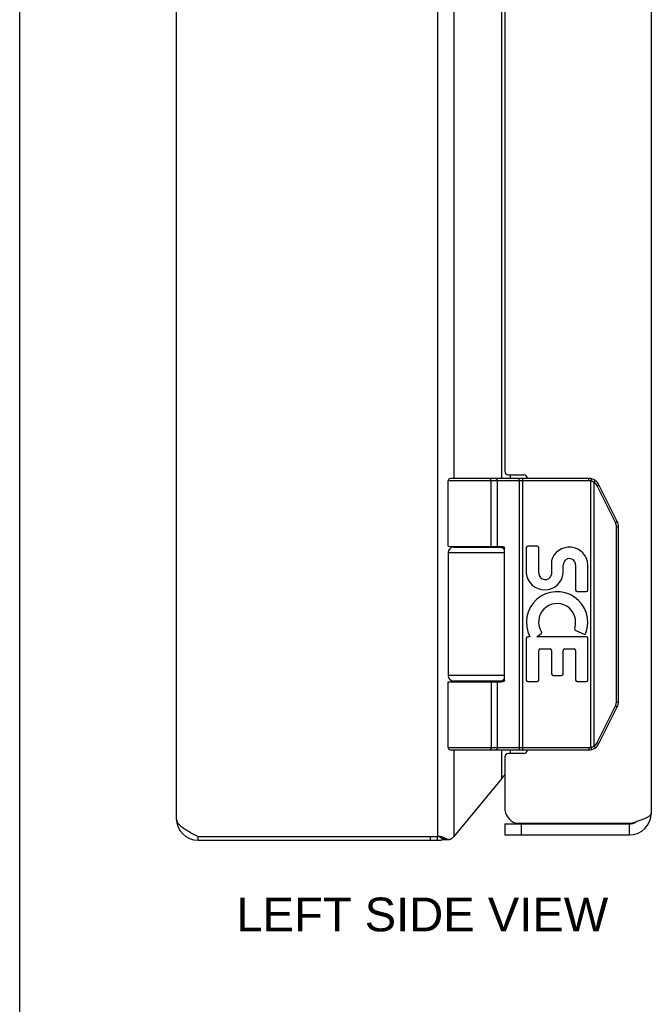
# Model space of a CAD drawing. Header units: inches. Extents: x 0 to 42.3, y 0 to 27.4.
# Tile 2 of 10: x 0 to 3.5, y 6.7 to 12.2. Entities that reach past the tile are written whole.
import ezdxf

# ---------------------------------------------------------------- set-up
doc = ezdxf.new("R2010")
doc.units = ezdxf.units.IN
doc.header["$LTSCALE"] = 2.325389
doc.header["$MEASUREMENT"] = 0
doc.layers.get('0').update_dxf_attribs({"linetype": 'CONTINUOUS'})
doc.layers.add('02___PRT_ALL_AXES', color=7, linetype='CONTINUOUS')
doc.layers.add('DIMENSIONS', color=7, linetype='CONTINUOUS')
doc.styles.get("Standard").update_dxf_attribs({"font": 'arial.ttf'})

msp = doc.modelspace()

# ---------------------------------------------------------------- linework, layer by layer
at = {"color": 7, "linetype": 'Continuous'}
for p, q in [((0, 0), (0, 27.3575)), ((3.1456, 9.6203), (2.3682, 9.6203)), ((3.1456, 9.6333), (2.3812, 9.6333)), ((2.5987, 9.6332), (2.5986, 9.6333)), ((2.5988, 9.6332), (2.5987, 9.6332)), ((2.5989, 9.6332), (2.5988, 9.6332)), ((2.6051, 9.2583), (2.6051, 9.6205)), ((2.6052, 9.2583), (2.6052, 9.6205)), ((2.6411, 9.2583), (2.6411, 9.6203)), ((2.7613, 9.6285), (2.7613, 9.6288)), ((2.7614, 9.6281), (2.7613, 9.6285)), ((2.7614, 9.6278), (2.7614, 9.6281)), ((2.7615, 9.6274), (2.7614, 9.6278)), ((2.7615, 9.6271), (2.7615, 9.6274)), ((2.7615, 9.6267), (2.7615, 9.6271)), ((2.7616, 9.6263), (2.7615, 9.6267)), ((2.7616, 9.6259), (2.7616, 9.6263)), ((2.7616, 9.6255), (2.7616, 9.6259)), ((2.7617, 9.6251), (2.7616, 9.6255)), ((2.7617, 9.6247), (2.7617, 9.6251)), ((2.7617, 9.6243), (2.7617, 9.6247)), ((2.7617, 9.6239), (2.7617, 9.6243)), ((2.7617, 9.6235), (2.7617, 9.6239)), ((2.7618, 9.6231), (2.7617, 9.6235)), ((2.7618, 9.6226), (2.7618, 9.6231)), ((2.7618, 9.6222), (2.7618, 9.6226)), ((2.7618, 9.6211), (2.7618, 9.6216)), ((2.7618, 9.6207), (2.7618, 9.6211)), ((2.7618, 8.1463), (2.7618, 9.6207)), ((2.781, 8.1333), (2.781, 9.6333)), ((3.1456, 9.6203), (3.1456, 9.6333)), ((3.1575, 9.6188), (3.1607, 9.6314)), ((3.1575, 8.1477), (3.1575, 9.6188)), ((3.1749, 9.6119), (3.1751, 9.6123)), ((3.1749, 8.1546), (3.1749, 9.6119)), ((3.1751, 9.6123), (3.1754, 9.6128)), ((3.1754, 9.6128), (3.1758, 9.6134)), ((3.1758, 9.6134), (3.1761, 9.6139)), ((3.1761, 9.6139), (3.1764, 9.6144)), ((3.1764, 9.6144), (3.1768, 9.615)), ((3.1768, 9.615), (3.177, 9.6153)), ((3.177, 9.6153), (3.1772, 9.6157)), ((3.1772, 9.6157), (3.1774, 9.616)), ((3.1774, 9.616), (3.1776, 9.6163)), ((3.1776, 9.6163), (3.1778, 9.6166)), ((3.1778, 9.6166), (3.1779, 9.617)), ((3.1779, 9.617), (3.1781, 9.6173)), ((3.1781, 9.6173), (3.1783, 9.6176)), ((3.1783, 9.6176), (3.1785, 9.6179)), ((3.1785, 9.6179), (3.1786, 9.6182)), ((3.1786, 9.6182), (3.1788, 9.6185)), ((3.1788, 9.6185), (3.1789, 9.6188)), ((3.1789, 9.6188), (3.1791, 9.6191)), ((3.1791, 9.6191), (3.1792, 9.6193)), ((3.1792, 9.6193), (3.1793, 9.6196)), ((3.1917, 9.5929), (3.1923, 9.5932)), ((3.2928, 9.3906), (3.1917, 9.5929)), ((3.1923, 9.5932), (3.193, 9.5936)), ((3.193, 9.5936), (3.1938, 9.594)), ((3.1938, 9.594), (3.1945, 9.5943)), ((3.1945, 9.5943), (3.1952, 9.5947)), ((3.1952, 9.5947), (3.1959, 9.5951)), ((3.1959, 9.5951), (3.1966, 9.5955)), ((3.1966, 9.5955), (3.197, 9.5957)), ((3.197, 9.5957), (3.1975, 9.596)), ((3.1975, 9.596), (3.1979, 9.5962)), ((3.1979, 9.5962), (3.1983, 9.5965)), ((3.1983, 9.5965), (3.1987, 9.5967)), ((3.1987, 9.5967), (3.199, 9.5968)), ((3.199, 9.5968), (3.1992, 9.597)), ((3.1992, 9.597), (3.1994, 9.5971)), ((3.1994, 9.5971), (3.1997, 9.5973)), ((3.1997, 9.5973), (3.1999, 9.5974)), ((3.1999, 9.5974), (3.2001, 9.5975)), ((3.2001, 9.5975), (3.2002, 9.5976)), ((3.3026, 9.3964), (3.2015, 9.5987)), ((3.2928, 9.3906), (3.2934, 9.3909)), ((3.2934, 9.3909), (3.2942, 9.3913)), ((3.2942, 9.3913), (3.2949, 9.3917)), ((3.2949, 9.3917), (3.2956, 9.3921)), ((3.2956, 9.3921), (3.2963, 9.3925)), ((3.2963, 9.3925), (3.297, 9.3928)), ((3.297, 9.3928), (3.2977, 9.3932)), ((3.2977, 9.3932), (3.2982, 9.3935)), ((3.298, 9.3685), (3.3092, 9.3685)), ((3.298, 8.398), (3.298, 9.3685)), ((3.2982, 9.3935), (3.2986, 9.3937)), ((3.2986, 9.3937), (3.299, 9.394)), ((3.299, 9.394), (3.2995, 9.3942)), ((3.2995, 9.3942), (3.2999, 9.3944)), ((3.2999, 9.3944), (3.3001, 9.3946)), ((3.3001, 9.3946), (3.3003, 9.3947)), ((3.3003, 9.3947), (3.3006, 9.3949)), ((3.3006, 9.3949), (3.3008, 9.395)), ((3.3008, 9.395), (3.301, 9.3951)), ((3.301, 9.3951), (3.3012, 9.3953)), ((3.3012, 9.3953), (3.3014, 9.3954)), ((3.3092, 8.398), (3.3092, 9.3685)), ((2.3682, 9.2233), (2.6792, 9.2233)), ((2.3982, 9.2533), (2.677, 9.2533)), ((2.6792, 8.5183), (2.6792, 9.2483)), ((2.6792, 8.5433), (2.3682, 8.5433)), ((2.3682, 8.5083), (2.6593, 8.5083)), ((2.677, 8.5133), (2.3982, 8.5133)), ((2.6411, 8.1463), (2.6411, 8.5083)), ((3.298, 8.398), (3.3092, 8.398)), ((3.1917, 8.1736), (3.2928, 8.3759)), ((3.2015, 8.1678), (3.3026, 8.3701)), ((3.2928, 8.3759), (3.2938, 8.3754)), ((3.2938, 8.3754), (3.2945, 8.375)), ((3.2945, 8.375), (3.2953, 8.3746)), ((3.2953, 8.3746), (3.296, 8.3742)), ((3.296, 8.3742), (3.2967, 8.3738)), ((3.2967, 8.3738), (3.2974, 8.3735)), ((3.2974, 8.3735), (3.2978, 8.3732)), ((3.2978, 8.3732), (3.2983, 8.3729)), ((3.2983, 8.3729), (3.2988, 8.3727)), ((3.2988, 8.3727), (3.2992, 8.3725)), ((3.2992, 8.3725), (3.2996, 8.3722)), ((3.2996, 8.3722), (3.2999, 8.3721)), ((3.2999, 8.3721), (3.3001, 8.3719)), ((3.3001, 8.3719), (3.3003, 8.3718)), ((3.3003, 8.3718), (3.3006, 8.3716)), ((3.3006, 8.3716), (3.3008, 8.3715)), ((3.3008, 8.3715), (3.301, 8.3714)), ((3.301, 8.3714), (3.3012, 8.3712)), ((3.1917, 8.1736), (3.1927, 8.1731)), ((3.1927, 8.1731), (3.1934, 8.1727)), ((3.1934, 8.1727), (3.1941, 8.1723)), ((3.1941, 8.1723), (3.1949, 8.172)), ((3.1949, 8.172), (3.1956, 8.1716)), ((3.1956, 8.1716), (3.1962, 8.1712)), ((3.1962, 8.1712), (3.1967, 8.171)), ((3.1967, 8.171), (3.1972, 8.1707)), ((3.1972, 8.1707), (3.1976, 8.1704)), ((3.1976, 8.1704), (3.1981, 8.1702)), ((3.1981, 8.1702), (3.1985, 8.17)), ((3.1985, 8.17), (3.1987, 8.1698)), ((3.1987, 8.1698), (3.199, 8.1697)), ((3.199, 8.1697), (3.1992, 8.1695)), ((3.1992, 8.1695), (3.1994, 8.1694)), ((3.1994, 8.1694), (3.1997, 8.1692)), ((3.1997, 8.1692), (3.1999, 8.1691)), ((3.1999, 8.1691), (3.2001, 8.169)), ((2.3682, 8.1463), (3.1456, 8.1463)), ((2.3812, 8.1333), (3.1456, 8.1333)), ((2.5987, 8.1333), (2.5986, 8.1333)), ((2.5988, 8.1333), (2.5987, 8.1333)), ((2.5989, 8.1333), (2.5988, 8.1333)), ((2.599, 8.1333), (2.5989, 8.1333)), ((2.7614, 8.1384), (2.7613, 8.138)), ((2.7615, 8.1391), (2.7614, 8.1387)), ((2.7614, 8.1387), (2.7614, 8.1384)), ((2.7616, 8.1402), (2.7615, 8.1398)), ((2.7615, 8.1398), (2.7615, 8.1394)), ((2.7615, 8.1394), (2.7615, 8.1391)), ((2.7617, 8.1414), (2.7616, 8.141)), ((2.7616, 8.141), (2.7616, 8.1406)), ((2.7616, 8.1406), (2.7616, 8.1402)), ((2.7618, 8.1437), (2.7617, 8.1432)), ((2.7617, 8.1432), (2.7617, 8.1428)), ((2.7617, 8.1428), (2.7617, 8.1424)), ((2.7617, 8.1424), (2.7617, 8.142)), ((2.7618, 8.1463), (2.7618, 8.1458)), ((2.7618, 8.1458), (2.7618, 8.1454)), ((2.7618, 8.1454), (2.7618, 8.1449)), ((2.7618, 8.1449), (2.7618, 8.1445)), ((2.7618, 8.1445), (2.7618, 8.1441)), ((2.7618, 8.1441), (2.7618, 8.1437)), ((3.1456, 8.1463), (3.1456, 8.1333)), ((3.1575, 8.1477), (3.1607, 8.1351)), ((3.1749, 8.1546), (3.1752, 8.154)), ((3.1752, 8.154), (3.1756, 8.1535)), ((3.1756, 8.1535), (3.1759, 8.1529)), ((3.1759, 8.1529), (3.1762, 8.1524)), ((3.1762, 8.1524), (3.1766, 8.1519)), ((3.1766, 8.1519), (3.1769, 8.1514)), ((3.1769, 8.1514), (3.1771, 8.151)), ((3.1771, 8.151), (3.1773, 8.1507)), ((3.1773, 8.1507), (3.1775, 8.1503)), ((3.1775, 8.1503), (3.1777, 8.15)), ((3.1777, 8.15), (3.1778, 8.1497)), ((3.1778, 8.1497), (3.178, 8.1494)), ((3.178, 8.1494), (3.1782, 8.1491)), ((3.1782, 8.1491), (3.1784, 8.1487)), ((3.1784, 8.1487), (3.1785, 8.1484)), ((3.1785, 8.1484), (3.1787, 8.1482)), ((3.1787, 8.1482), (3.1788, 8.1479)), ((3.1788, 8.1479), (3.179, 8.1476)), ((3.179, 8.1476), (3.1791, 8.1473)), ((2.6809, 7.7233), (3.3709, 7.7233)), ((2.6809, 7.7233), (2.6809, 7.6633)), ((2.7709, 7.7233), (2.7709, 7.6633)), ((3.3709, 7.6633), (3.3709, 7.7233)), ((0.9857, 7.6333), (0.9857, 7.6542)), ((0.9861, 7.6333), (0.9861, 7.6542)), ((2.2699, 7.6333), (2.2699, 7.6542)), ((2.3098, 7.6333), (2.3098, 7.6542)), ((2.3529, 7.6432), (2.3314, 7.6432)), ((2.3404, 7.6381), (2.371, 7.6381))]:
    msp.add_line(p, q, dxfattribs=at)
at = {"color": 3, "linetype": 'Continuous'}
for p, q in [((2.3098, 19.6123), (2.3098, 7.6542)), ((0.8657, 19.5133), (0.8657, 7.7533)), ((3.4909, 19.4833), (3.4909, 7.7833)), ((2.4017, 9.6333), (2.4017, 17.6333)), ((2.6646, 9.6333), (2.6646, 17.6333)), ((2.6809, 17.5933), (2.6809, 9.6733)), ((2.7009, 9.6533), (2.7859, 9.6533)), ((2.7106, 9.6533), (2.7106, 9.6333)), ((2.4017, 9.2533), (2.4017, 9.2583)), ((2.6646, 9.2533), (2.6646, 9.258)), ((2.4017, 8.5083), (2.4017, 8.5133)), ((2.6646, 8.5085), (2.6646, 8.5133)), ((2.4017, 7.6542), (2.4017, 8.1333)), ((2.6646, 7.9721), (2.6646, 8.1333)), ((2.7859, 8.1133), (2.7009, 8.1133)), ((2.7106, 8.1333), (2.7106, 8.1133)), ((2.6809, 8.0933), (2.6809, 7.8133)), ((2.4017, 7.6542), (2.6646, 7.9721)), ((2.7414, 7.7283), (3.3866, 7.7283)), ((0.9857, 7.6542), (2.3098, 7.6542)), ((0.9857, 7.6333), (2.3098, 7.6333)), ((2.6809, 7.6633), (3.3709, 7.6633))]:
    msp.add_line(p, q, dxfattribs=at)
at = {"color": 7, "linetype": 'Continuous'}
for points in [[(2.6052, 9.6205), (2.6052, 9.6207), (2.6052, 9.6209), (2.6051, 9.6211), (2.6051, 9.6213), (2.6051, 9.6216), (2.6051, 9.6218), (2.6051, 9.622), (2.6051, 9.6222), (2.6051, 9.6224), (2.605, 9.6226), (2.605, 9.6228), (2.605, 9.6231), (2.605, 9.6233), (2.605, 9.6235), (2.6049, 9.6237), (2.6049, 9.6239), (2.6049, 9.6241), (2.6048, 9.6243), (2.6048, 9.6245), (2.6048, 9.6247), (2.6047, 9.6249), (2.6047, 9.6251), (2.6046, 9.6253), (2.6046, 9.6255), (2.6046, 9.6257), (2.6045, 9.6259), (2.6045, 9.6261), (2.6044, 9.6263), (2.6044, 9.6265), (2.6043, 9.6267), (2.6042, 9.6269), (2.6042, 9.6271), (2.6041, 9.6272), (2.6041, 9.6274), (2.604, 9.6276), (2.6039, 9.6278), (2.6039, 9.628), (2.6038, 9.6281), (2.6037, 9.6283), (2.6037, 9.6285), (2.6036, 9.6286), (2.6035, 9.6288), (2.6035, 9.629), (2.6034, 9.6291), (2.6033, 9.6293), (2.6032, 9.6294), (2.6032, 9.6296), (2.6031, 9.6297), (2.603, 9.6299), (2.6029, 9.63), (2.6028, 9.6302), (2.6028, 9.6303), (2.6027, 9.6305), (2.6026, 9.6306), (2.6025, 9.6307), (2.6024, 9.6308), (2.6023, 9.631), (2.6022, 9.6311), (2.6021, 9.6312), (2.602, 9.6313), (2.6019, 9.6314), (2.6019, 9.6315), (2.6018, 9.6317), (2.6017, 9.6318), (2.6016, 9.6319), (2.6015, 9.6319), (2.6014, 9.632), (2.6013, 9.6321), (2.6012, 9.6322), (2.6011, 9.6323), (2.601, 9.6324), (2.6009, 9.6325), (2.6008, 9.6325), (2.6007, 9.6326), (2.6005, 9.6327), (2.6004, 9.6327), (2.6003, 9.6328), (2.6002, 9.6328), (2.6001, 9.6329), (2.6, 9.6329), (2.5999, 9.633), (2.5998, 9.633), (2.5997, 9.6331), (2.5996, 9.6331), (2.5995, 9.6331), (2.5994, 9.6332), (2.5993, 9.6332), (2.5992, 9.6332), (2.599, 9.6332), (2.5989, 9.6332)], [(2.6051, 9.6205), (2.6051, 9.6207), (2.6051, 9.6209), (2.6051, 9.6211), (2.6051, 9.6213), (2.6051, 9.6216), (2.6051, 9.6218), (2.6051, 9.622), (2.6051, 9.6222), (2.605, 9.6224), (2.605, 9.6226), (2.605, 9.6228), (2.605, 9.6231), (2.6049, 9.6233), (2.6049, 9.6235), (2.6049, 9.6237), (2.6049, 9.6239), (2.6048, 9.6241), (2.6048, 9.6243), (2.6048, 9.6245), (2.6047, 9.6247), (2.6047, 9.6249), (2.6046, 9.6251), (2.6046, 9.6253), (2.6046, 9.6255), (2.6045, 9.6257), (2.6045, 9.6259), (2.6044, 9.6261), (2.6044, 9.6263), (2.6043, 9.6265), (2.6043, 9.6267), (2.6042, 9.6269), (2.6042, 9.6271), (2.6041, 9.6272), (2.604, 9.6274), (2.604, 9.6276), (2.6039, 9.6278), (2.6038, 9.628), (2.6038, 9.6281), (2.6037, 9.6283), (2.6036, 9.6285), (2.6036, 9.6286), (2.6035, 9.6288), (2.6034, 9.629), (2.6034, 9.6291), (2.6033, 9.6293), (2.6032, 9.6294), (2.6031, 9.6296), (2.603, 9.6297), (2.603, 9.6299), (2.6029, 9.63), (2.6028, 9.6302), (2.6027, 9.6303), (2.6026, 9.6305), (2.6025, 9.6306), (2.6025, 9.6307), (2.6024, 9.6308), (2.6023, 9.631), (2.6022, 9.6311), (2.6021, 9.6312), (2.602, 9.6313), (2.6019, 9.6314), (2.6018, 9.6315), (2.6017, 9.6317), (2.6016, 9.6318), (2.6015, 9.6319), (2.6014, 9.6319), (2.6013, 9.632), (2.6012, 9.6321), (2.6011, 9.6322), (2.601, 9.6323), (2.6009, 9.6324), (2.6008, 9.6325), (2.6007, 9.6325), (2.6006, 9.6326), (2.6005, 9.6327), (2.6004, 9.6327), (2.6003, 9.6328), (2.6002, 9.6328), (2.6001, 9.6329), (2.6, 9.6329), (2.5999, 9.633), (2.5998, 9.633), (2.5997, 9.6331), (2.5996, 9.6331), (2.5994, 9.6331), (2.5993, 9.6332), (2.5992, 9.6332), (2.5991, 9.6332), (2.599, 9.6332)], [(2.6411, 9.6203), (2.6411, 9.6205), (2.6411, 9.6207), (2.6411, 9.6209), (2.6411, 9.6211), (2.6411, 9.6213), (2.6411, 9.6216), (2.6411, 9.6218), (2.641, 9.622), (2.641, 9.6222), (2.641, 9.6224), (2.641, 9.6226), (2.6409, 9.6228), (2.6409, 9.6231), (2.6409, 9.6233), (2.6408, 9.6235), (2.6408, 9.6237), (2.6407, 9.6239), (2.6407, 9.6241), (2.6406, 9.6243), (2.6406, 9.6245), (2.6405, 9.6247), (2.6405, 9.6249), (2.6404, 9.6251), (2.6403, 9.6253), (2.6403, 9.6255), (2.6402, 9.6257), (2.6401, 9.6259), (2.6401, 9.6261), (2.64, 9.6263), (2.6399, 9.6265), (2.6398, 9.6267), (2.6397, 9.6269), (2.6397, 9.6271), (2.6396, 9.6272), (2.6395, 9.6274), (2.6394, 9.6276), (2.6393, 9.6278), (2.6392, 9.628), (2.6391, 9.6281), (2.639, 9.6283), (2.6389, 9.6285), (2.6388, 9.6286), (2.6387, 9.6288), (2.6386, 9.629), (2.6385, 9.6291), (2.6384, 9.6293), (2.6382, 9.6294), (2.6381, 9.6296), (2.638, 9.6297), (2.6379, 9.6299), (2.6378, 9.63), (2.6376, 9.6302), (2.6375, 9.6303), (2.6374, 9.6305), (2.6372, 9.6306), (2.6371, 9.6307), (2.637, 9.6308), (2.6368, 9.631), (2.6367, 9.6311), (2.6366, 9.6312), (2.6364, 9.6313), (2.6363, 9.6314), (2.6362, 9.6315), (2.636, 9.6317), (2.6359, 9.6318), (2.6357, 9.6319), (2.6356, 9.6319), (2.6354, 9.632), (2.6353, 9.6321), (2.6351, 9.6322), (2.635, 9.6323), (2.6348, 9.6324), (2.6347, 9.6325), (2.6345, 9.6325), (2.6344, 9.6326), (2.6342, 9.6327), (2.634, 9.6327), (2.6339, 9.6328), (2.6337, 9.6328), (2.6336, 9.6329), (2.6334, 9.6329), (2.6332, 9.633), (2.6331, 9.633), (2.6329, 9.6331), (2.6328, 9.6331), (2.6326, 9.6331), (2.6324, 9.6332), (2.6323, 9.6332), (2.6321, 9.6332), (2.6319, 9.6332), (2.6318, 9.6332), (2.6316, 9.6332), (2.6314, 9.6332), (2.6313, 9.6333)], [(2.7613, 9.6288), (2.7613, 9.629), (2.7613, 9.6291), (2.7612, 9.6293), (2.7612, 9.6294), (2.7612, 9.6296), (2.7612, 9.6297), (2.7611, 9.6299), (2.7611, 9.63), (2.7611, 9.6302), (2.7611, 9.6303), (2.761, 9.6305), (2.761, 9.6306), (2.761, 9.6307), (2.761, 9.6308), (2.7609, 9.631), (2.7609, 9.6311), (2.7609, 9.6312), (2.7608, 9.6313), (2.7608, 9.6314), (2.7608, 9.6315), (2.7608, 9.6317), (2.7607, 9.6318), (2.7607, 9.6319), (2.7607, 9.6319), (2.7606, 9.632), (2.7606, 9.6321), (2.7606, 9.6322), (2.7606, 9.6323), (2.7605, 9.6324), (2.7605, 9.6325), (2.7605, 9.6325), (2.7604, 9.6326), (2.7604, 9.6327), (2.7604, 9.6327), (2.7603, 9.6328), (2.7603, 9.6328), (2.7603, 9.6329), (2.7602, 9.6329), (2.7602, 9.633), (2.7602, 9.633), (2.7601, 9.6331), (2.7601, 9.6331), (2.7601, 9.6331), (2.76, 9.6332), (2.76, 9.6332), (2.76, 9.6332), (2.7599, 9.6332), (2.7599, 9.6332), (2.7599, 9.6332), (2.7598, 9.6332), (2.7598, 9.6333)], [(2.7618, 9.6216), (2.7618, 9.6218), (2.7618, 9.6222)], [(3.1749, 9.6119), (3.1744, 9.6122), (3.1739, 9.6125), (3.1733, 9.6128), (3.1728, 9.6131), (3.1723, 9.6134), (3.1718, 9.6137), (3.1713, 9.6139), (3.1707, 9.6142), (3.1702, 9.6144), (3.1697, 9.6147), (3.1692, 9.6149), (3.1686, 9.6152), (3.1681, 9.6154), (3.1676, 9.6156), (3.167, 9.6158), (3.1665, 9.6161), (3.1659, 9.6163), (3.1654, 9.6165), (3.1648, 9.6167), (3.1643, 9.6169), (3.1637, 9.6171), (3.1632, 9.6173), (3.1626, 9.6174), (3.1621, 9.6176), (3.1615, 9.6178), (3.1609, 9.6179), (3.1604, 9.6181), (3.1598, 9.6182), (3.1592, 9.6184), (3.1587, 9.6185), (3.1581, 9.6187), (3.1575, 9.6188)], [(3.1917, 9.5929), (3.1915, 9.5934), (3.1912, 9.5938), (3.191, 9.5943), (3.1907, 9.5948), (3.1904, 9.5952), (3.1902, 9.5957), (3.1899, 9.5962), (3.1896, 9.5966), (3.1893, 9.5971), (3.189, 9.5975), (3.1888, 9.598), (3.1885, 9.5984), (3.1882, 9.5989), (3.1879, 9.5993), (3.1875, 9.5997), (3.1872, 9.6002), (3.1869, 9.6006), (3.1866, 9.601), (3.1862, 9.6015), (3.1859, 9.6019), (3.1856, 9.6023), (3.1852, 9.6027), (3.1849, 9.6031), (3.1845, 9.6035), (3.1842, 9.6039), (3.1838, 9.6043), (3.1834, 9.6047), (3.1831, 9.6051), (3.1827, 9.6055), (3.1823, 9.6058), (3.1819, 9.6062), (3.1816, 9.6066), (3.1812, 9.607), (3.1808, 9.6073), (3.1804, 9.6077), (3.18, 9.608), (3.1796, 9.6084), (3.1792, 9.6087), (3.1787, 9.6091), (3.1783, 9.6094), (3.1779, 9.6097), (3.1775, 9.6101), (3.1771, 9.6104), (3.1766, 9.6107), (3.1762, 9.611), (3.1757, 9.6113), (3.1753, 9.6116), (3.1749, 9.6119)], [(3.1793, 9.6196), (3.1794, 9.6197), (3.1794, 9.6198), (3.1795, 9.62), (3.1796, 9.6201), (3.1796, 9.6202), (3.1797, 9.6203), (3.1797, 9.6204), (3.1798, 9.6205), (3.1798, 9.6206), (3.1799, 9.6207), (3.1799, 9.6209), (3.18, 9.621), (3.18, 9.6211), (3.18, 9.6212), (3.1801, 9.6212), (3.1801, 9.6213), (3.1801, 9.6214), (3.1802, 9.6215), (3.1802, 9.6216), (3.1802, 9.6217), (3.1802, 9.6218), (3.1803, 9.6218), (3.1803, 9.6219), (3.1803, 9.622), (3.1803, 9.622), (3.1803, 9.6221), (3.1803, 9.6222), (3.1804, 9.6222), (3.1804, 9.6223), (3.1804, 9.6223), (3.1804, 9.6224), (3.1804, 9.6224), (3.1804, 9.6225), (3.1804, 9.6225), (3.1804, 9.6226), (3.1804, 9.6226), (3.1804, 9.6226), (3.1803, 9.6227), (3.1803, 9.6227), (3.1803, 9.6227), (3.1803, 9.6227), (3.1803, 9.6228), (3.1803, 9.6228)], [(3.2002, 9.5976), (3.2003, 9.5977), (3.2004, 9.5977), (3.2005, 9.5978), (3.2006, 9.5978), (3.2007, 9.5979), (3.2007, 9.5979), (3.2008, 9.598), (3.2009, 9.598), (3.2009, 9.5981), (3.201, 9.5981), (3.201, 9.5982), (3.2011, 9.5982), (3.2012, 9.5983), (3.2012, 9.5983), (3.2012, 9.5983), (3.2013, 9.5984), (3.2013, 9.5984), (3.2014, 9.5984), (3.2014, 9.5985), (3.2014, 9.5985), (3.2014, 9.5985), (3.2015, 9.5986), (3.2015, 9.5986), (3.2015, 9.5986), (3.2015, 9.5986), (3.2015, 9.5986), (3.2015, 9.5987), (3.2015, 9.5987), (3.2015, 9.5987), (3.2015, 9.5987)], [(3.298, 9.3685), (3.298, 9.369), (3.298, 9.3696), (3.298, 9.3701), (3.298, 9.3707), (3.298, 9.3712), (3.2979, 9.3718), (3.2979, 9.3723), (3.2979, 9.3729), (3.2978, 9.3734), (3.2977, 9.3739), (3.2977, 9.3745), (3.2976, 9.375), (3.2975, 9.3756), (3.2975, 9.3761), (3.2974, 9.3767), (3.2973, 9.3772), (3.2972, 9.3777), (3.2971, 9.3783), (3.297, 9.3788), (3.2968, 9.3793), (3.2967, 9.3799), (3.2966, 9.3804), (3.2965, 9.3809), (3.2963, 9.3815), (3.2962, 9.382), (3.296, 9.3825), (3.2959, 9.383), (3.2957, 9.3835), (3.2955, 9.3841), (3.2954, 9.3846), (3.2952, 9.3851), (3.295, 9.3856), (3.2948, 9.3861), (3.2946, 9.3866), (3.2944, 9.3871), (3.2942, 9.3877), (3.294, 9.3882), (3.2938, 9.3887), (3.2935, 9.3892), (3.2933, 9.3896), (3.2931, 9.3901), (3.2928, 9.3906)], [(3.3014, 9.3954), (3.3015, 9.3954), (3.3015, 9.3955), (3.3016, 9.3955), (3.3017, 9.3956), (3.3018, 9.3956), (3.3019, 9.3957), (3.3019, 9.3957), (3.302, 9.3958), (3.3021, 9.3958), (3.3021, 9.3959), (3.3022, 9.3959), (3.3022, 9.396), (3.3023, 9.396), (3.3023, 9.396), (3.3024, 9.3961), (3.3024, 9.3961), (3.3024, 9.3962), (3.3025, 9.3962), (3.3025, 9.3962), (3.3025, 9.3962), (3.3026, 9.3963), (3.3026, 9.3963), (3.3026, 9.3963), (3.3026, 9.3963), (3.3026, 9.3964), (3.3026, 9.3964), (3.3027, 9.3964), (3.3027, 9.3964), (3.3027, 9.3964), (3.3026, 9.3964)], [(2.3682, 9.2583), (2.6593, 9.2582), (2.66, 9.2582), (2.6606, 9.2582), (2.6613, 9.2582), (2.6619, 9.2582), (2.6626, 9.2581), (2.6632, 9.2581), (2.6638, 9.2581), (2.6644, 9.258), (2.6649, 9.2579), (2.6654, 9.2579), (2.666, 9.2578), (2.6664, 9.2578), (2.6669, 9.2577), (2.6674, 9.2576), (2.6678, 9.2575), (2.6682, 9.2574), (2.6687, 9.2573), (2.669, 9.2572), (2.6694, 9.2572), (2.6698, 9.2571), (2.6702, 9.257), (2.6705, 9.2569), (2.6708, 9.2568), (2.6712, 9.2566), (2.6715, 9.2565), (2.6718, 9.2564), (2.6721, 9.2563), (2.6723, 9.2562), (2.6726, 9.2561), (2.6729, 9.256), (2.6731, 9.2559), (2.6734, 9.2557), (2.6736, 9.2556), (2.6739, 9.2555), (2.6741, 9.2554), (2.6743, 9.2553), (2.6745, 9.2551), (2.6747, 9.255), (2.6749, 9.2549), (2.6751, 9.2548), (2.6753, 9.2547), (2.6754, 9.2545), (2.6756, 9.2544), (2.6758, 9.2543), (2.6759, 9.2542), (2.6761, 9.254), (2.6762, 9.2539), (2.6764, 9.2538), (2.6765, 9.2537), (2.6767, 9.2536), (2.6768, 9.2534), (2.6769, 9.2533), (2.677, 9.2532), (2.6771, 9.2531), (2.6772, 9.2529), (2.6774, 9.2528), (2.6775, 9.2527), (2.6776, 9.2526), (2.6776, 9.2525), (2.6777, 9.2524), (2.6778, 9.2522), (2.6779, 9.2521), (2.678, 9.252), (2.6781, 9.2519), (2.6781, 9.2518), (2.6782, 9.2516), (2.6783, 9.2515), (2.6783, 9.2514), (2.6784, 9.2513), (2.6785, 9.2512), (2.6785, 9.2511), (2.6786, 9.251), (2.6786, 9.2509), (2.6787, 9.2507), (2.6787, 9.2506), (2.6788, 9.2505), (2.6788, 9.2504), (2.6788, 9.2503), (2.6789, 9.2502), (2.6789, 9.2501), (2.6789, 9.25), (2.679, 9.2499), (2.679, 9.2498), (2.679, 9.2496), (2.6791, 9.2495), (2.6791, 9.2494), (2.6791, 9.2493), (2.6791, 9.2492), (2.6791, 9.2491), (2.6791, 9.249), (2.6792, 9.2489), (2.6792, 9.2488), (2.6792, 9.2487), (2.6792, 9.2486), (2.6792, 9.2485), (2.6792, 9.2484), (2.6792, 9.2483)], [(2.6051, 8.5083), (2.6051, 8.146), (2.6051, 8.1458), (2.6051, 8.1456), (2.6051, 8.1454), (2.6051, 8.1452), (2.6051, 8.1449), (2.6051, 8.1447), (2.6051, 8.1445), (2.6051, 8.1443), (2.605, 8.1441), (2.605, 8.1439), (2.605, 8.1437), (2.605, 8.1434), (2.6049, 8.1432), (2.6049, 8.143), (2.6049, 8.1428), (2.6049, 8.1426), (2.6048, 8.1424), (2.6048, 8.1422), (2.6048, 8.142), (2.6047, 8.1418), (2.6047, 8.1416), (2.6046, 8.1414), (2.6046, 8.1412), (2.6046, 8.141), (2.6045, 8.1408), (2.6045, 8.1406), (2.6044, 8.1404), (2.6044, 8.1402), (2.6043, 8.14), (2.6043, 8.1398), (2.6042, 8.1396), (2.6042, 8.1394), (2.6041, 8.1393), (2.604, 8.1391), (2.604, 8.1389), (2.6039, 8.1387), (2.6038, 8.1385), (2.6038, 8.1384), (2.6037, 8.1382), (2.6036, 8.138), (2.6036, 8.1379), (2.6035, 8.1377), (2.6034, 8.1375), (2.6034, 8.1374), (2.6033, 8.1372), (2.6032, 8.1371), (2.6031, 8.1369), (2.603, 8.1368), (2.603, 8.1366), (2.6029, 8.1365), (2.6028, 8.1363), (2.6027, 8.1362), (2.6026, 8.136), (2.6025, 8.1359), (2.6025, 8.1358), (2.6024, 8.1357), (2.6023, 8.1355), (2.6022, 8.1354), (2.6021, 8.1353), (2.602, 8.1352), (2.6019, 8.1351), (2.6018, 8.135), (2.6017, 8.1348), (2.6016, 8.1347), (2.6015, 8.1346), (2.6014, 8.1346), (2.6013, 8.1345), (2.6012, 8.1344), (2.6011, 8.1343), (2.601, 8.1342), (2.6009, 8.1341), (2.6008, 8.134), (2.6007, 8.134), (2.6006, 8.1339), (2.6005, 8.1338), (2.6004, 8.1338), (2.6003, 8.1337), (2.6002, 8.1337), (2.6001, 8.1336), (2.6, 8.1336), (2.5999, 8.1335), (2.5998, 8.1335), (2.5997, 8.1334), (2.5996, 8.1334), (2.5994, 8.1334), (2.5993, 8.1333), (2.5992, 8.1333), (2.5991, 8.1333), (2.599, 8.1333)], [(2.6052, 8.5083), (2.6052, 8.146), (2.6052, 8.1458), (2.6052, 8.1456), (2.6051, 8.1454), (2.6051, 8.1452), (2.6051, 8.1449), (2.6051, 8.1447), (2.6051, 8.1445), (2.6051, 8.1443), (2.6051, 8.1441), (2.605, 8.1439), (2.605, 8.1437), (2.605, 8.1434), (2.605, 8.1432), (2.605, 8.143), (2.6049, 8.1428), (2.6049, 8.1426), (2.6049, 8.1424), (2.6048, 8.1422), (2.6048, 8.142), (2.6048, 8.1418), (2.6047, 8.1416), (2.6047, 8.1414), (2.6046, 8.1412), (2.6046, 8.141), (2.6046, 8.1408), (2.6045, 8.1406), (2.6045, 8.1404), (2.6044, 8.1402), (2.6044, 8.14), (2.6043, 8.1398), (2.6042, 8.1396), (2.6042, 8.1394), (2.6041, 8.1393), (2.6041, 8.1391), (2.604, 8.1389), (2.6039, 8.1387), (2.6039, 8.1385), (2.6038, 8.1384), (2.6037, 8.1382), (2.6037, 8.138), (2.6036, 8.1379), (2.6035, 8.1377), (2.6035, 8.1375), (2.6034, 8.1374), (2.6033, 8.1372), (2.6032, 8.1371), (2.6032, 8.1369), (2.6031, 8.1368), (2.603, 8.1366), (2.6029, 8.1365), (2.6028, 8.1363), (2.6028, 8.1362), (2.6027, 8.136), (2.6026, 8.1359), (2.6025, 8.1358), (2.6024, 8.1357), (2.6023, 8.1355), (2.6022, 8.1354), (2.6021, 8.1353), (2.602, 8.1352), (2.6019, 8.1351), (2.6019, 8.135), (2.6018, 8.1348), (2.6017, 8.1347), (2.6016, 8.1346), (2.6015, 8.1346), (2.6014, 8.1345), (2.6013, 8.1344), (2.6012, 8.1343), (2.6011, 8.1342), (2.601, 8.1341), (2.6009, 8.134), (2.6008, 8.134), (2.6007, 8.1339), (2.6005, 8.1338), (2.6004, 8.1338), (2.6003, 8.1337), (2.6002, 8.1337), (2.6001, 8.1336), (2.6, 8.1336), (2.5999, 8.1335), (2.5998, 8.1335), (2.5997, 8.1334), (2.5996, 8.1334), (2.5995, 8.1334), (2.5994, 8.1333), (2.5993, 8.1333), (2.5992, 8.1333), (2.599, 8.1333)], [(2.6792, 8.5183), (2.6792, 8.5181), (2.6792, 8.518), (2.6792, 8.5179), (2.6792, 8.5178), (2.6792, 8.5177), (2.6792, 8.5176), (2.6791, 8.5175), (2.6791, 8.5174), (2.6791, 8.5173), (2.6791, 8.5172), (2.6791, 8.5171), (2.6791, 8.517), (2.679, 8.5169), (2.679, 8.5167), (2.679, 8.5166), (2.6789, 8.5165), (2.6789, 8.5164), (2.6789, 8.5163), (2.6788, 8.5162), (2.6788, 8.5161), (2.6788, 8.516), (2.6787, 8.5159), (2.6787, 8.5158), (2.6786, 8.5156), (2.6786, 8.5155), (2.6785, 8.5154), (2.6785, 8.5153), (2.6784, 8.5152), (2.6783, 8.5151), (2.6783, 8.515), (2.6782, 8.5149), (2.6781, 8.5147), (2.6781, 8.5146), (2.678, 8.5145), (2.6779, 8.5144), (2.6778, 8.5143), (2.6777, 8.5141), (2.6776, 8.514), (2.6776, 8.5139), (2.6775, 8.5138), (2.6774, 8.5137), (2.6772, 8.5136), (2.6771, 8.5134), (2.677, 8.5133), (2.6769, 8.5132), (2.6768, 8.5131), (2.6767, 8.5129), (2.6765, 8.5128), (2.6764, 8.5127), (2.6762, 8.5126), (2.6761, 8.5125), (2.6759, 8.5123), (2.6758, 8.5122), (2.6756, 8.5121), (2.6754, 8.512), (2.6753, 8.5118), (2.6751, 8.5117), (2.6749, 8.5116), (2.6747, 8.5115), (2.6745, 8.5114), (2.6743, 8.5112), (2.6741, 8.5111), (2.6739, 8.511), (2.6736, 8.5109), (2.6734, 8.5108), (2.6731, 8.5106), (2.6729, 8.5105), (2.6726, 8.5104), (2.6723, 8.5103), (2.6721, 8.5102), (2.6718, 8.5101), (2.6715, 8.51), (2.6712, 8.5099), (2.6708, 8.5097), (2.6705, 8.5096), (2.6702, 8.5095), (2.6698, 8.5094), (2.6694, 8.5093), (2.669, 8.5093), (2.6687, 8.5092), (2.6682, 8.5091), (2.6678, 8.509), (2.6674, 8.5089), (2.6669, 8.5088), (2.6664, 8.5087), (2.666, 8.5087), (2.6654, 8.5086), (2.6649, 8.5086), (2.6644, 8.5085), (2.6638, 8.5084), (2.6632, 8.5084), (2.6626, 8.5084), (2.6619, 8.5083), (2.6613, 8.5083), (2.6606, 8.5083), (2.66, 8.5083), (2.6593, 8.5083)], [(3.2928, 8.3759), (3.2931, 8.3764), (3.2933, 8.3769), (3.2935, 8.3773), (3.2938, 8.3778), (3.294, 8.3783), (3.2942, 8.3788), (3.2944, 8.3794), (3.2946, 8.3799), (3.2948, 8.3804), (3.295, 8.3809), (3.2952, 8.3814), (3.2954, 8.3819), (3.2955, 8.3824), (3.2957, 8.383), (3.2959, 8.3835), (3.296, 8.384), (3.2962, 8.3845), (3.2963, 8.385), (3.2965, 8.3856), (3.2966, 8.3861), (3.2967, 8.3866), (3.2968, 8.3872), (3.297, 8.3877), (3.2971, 8.3882), (3.2972, 8.3888), (3.2973, 8.3893), (3.2974, 8.3898), (3.2975, 8.3904), (3.2975, 8.3909), (3.2976, 8.3915), (3.2977, 8.392), (3.2977, 8.3926), (3.2978, 8.3931), (3.2979, 8.3936), (3.2979, 8.3942), (3.2979, 8.3947), (3.298, 8.3953), (3.298, 8.3958), (3.298, 8.3964), (3.298, 8.3969), (3.298, 8.3975), (3.298, 8.398)], [(3.3012, 8.3712), (3.3014, 8.3711), (3.3015, 8.3711), (3.3015, 8.371), (3.3016, 8.371), (3.3017, 8.3709), (3.3018, 8.3709), (3.3019, 8.3708), (3.3019, 8.3708), (3.302, 8.3707), (3.3021, 8.3707), (3.3021, 8.3706), (3.3022, 8.3706), (3.3022, 8.3705), (3.3023, 8.3705), (3.3023, 8.3705), (3.3024, 8.3704), (3.3024, 8.3704), (3.3024, 8.3703), (3.3025, 8.3703), (3.3025, 8.3703), (3.3025, 8.3703), (3.3026, 8.3702), (3.3026, 8.3702), (3.3026, 8.3702), (3.3026, 8.3702), (3.3026, 8.3701), (3.3026, 8.3701), (3.3027, 8.3701), (3.3027, 8.3701), (3.3027, 8.3701), (3.3026, 8.3701)], [(3.1749, 8.1546), (3.1753, 8.1549), (3.1757, 8.1552), (3.1762, 8.1555), (3.1766, 8.1558), (3.1771, 8.1561), (3.1775, 8.1564), (3.1779, 8.1568), (3.1783, 8.1571), (3.1787, 8.1574), (3.1792, 8.1578), (3.1796, 8.1581), (3.18, 8.1585), (3.1804, 8.1588), (3.1808, 8.1592), (3.1812, 8.1595), (3.1816, 8.1599), (3.1819, 8.1603), (3.1823, 8.1607), (3.1827, 8.161), (3.1831, 8.1614), (3.1834, 8.1618), (3.1838, 8.1622), (3.1842, 8.1626), (3.1845, 8.163), (3.1849, 8.1634), (3.1852, 8.1638), (3.1856, 8.1642), (3.1859, 8.1646), (3.1862, 8.165), (3.1866, 8.1655), (3.1869, 8.1659), (3.1872, 8.1663), (3.1875, 8.1668), (3.1879, 8.1672), (3.1882, 8.1676), (3.1885, 8.1681), (3.1888, 8.1685), (3.189, 8.169), (3.1893, 8.1694), (3.1896, 8.1699), (3.1899, 8.1703), (3.1902, 8.1708), (3.1904, 8.1713), (3.1907, 8.1717), (3.191, 8.1722), (3.1912, 8.1727), (3.1915, 8.1731), (3.1917, 8.1736)], [(3.2001, 8.169), (3.2002, 8.1689), (3.2003, 8.1688), (3.2004, 8.1688), (3.2005, 8.1687), (3.2006, 8.1687), (3.2007, 8.1686), (3.2007, 8.1686), (3.2008, 8.1685), (3.2009, 8.1685), (3.2009, 8.1684), (3.201, 8.1684), (3.201, 8.1683), (3.2011, 8.1683), (3.2012, 8.1682), (3.2012, 8.1682), (3.2012, 8.1682), (3.2013, 8.1681), (3.2013, 8.1681), (3.2014, 8.1681), (3.2014, 8.168), (3.2014, 8.168), (3.2014, 8.168), (3.2015, 8.1679), (3.2015, 8.1679), (3.2015, 8.1679), (3.2015, 8.1679), (3.2015, 8.1679), (3.2015, 8.1678), (3.2015, 8.1678), (3.2015, 8.1678), (3.2015, 8.1678)], [(2.6411, 8.1463), (2.6411, 8.146), (2.6411, 8.1458), (2.6411, 8.1456), (2.6411, 8.1454), (2.6411, 8.1452), (2.6411, 8.1449), (2.6411, 8.1447), (2.641, 8.1445), (2.641, 8.1443), (2.641, 8.1441), (2.641, 8.1439), (2.6409, 8.1437), (2.6409, 8.1434), (2.6409, 8.1432), (2.6408, 8.143), (2.6408, 8.1428), (2.6407, 8.1426), (2.6407, 8.1424), (2.6406, 8.1422), (2.6406, 8.142), (2.6405, 8.1418), (2.6405, 8.1416), (2.6404, 8.1414), (2.6403, 8.1412), (2.6403, 8.141), (2.6402, 8.1408), (2.6401, 8.1406), (2.6401, 8.1404), (2.64, 8.1402), (2.6399, 8.14), (2.6398, 8.1398), (2.6397, 8.1396), (2.6397, 8.1394), (2.6396, 8.1393), (2.6395, 8.1391), (2.6394, 8.1389), (2.6393, 8.1387), (2.6392, 8.1385), (2.6391, 8.1384), (2.639, 8.1382), (2.6389, 8.138), (2.6388, 8.1379), (2.6387, 8.1377), (2.6386, 8.1375), (2.6385, 8.1374), (2.6384, 8.1372), (2.6382, 8.1371), (2.6381, 8.1369), (2.638, 8.1368), (2.6379, 8.1366), (2.6378, 8.1365), (2.6376, 8.1363), (2.6375, 8.1362), (2.6374, 8.136), (2.6372, 8.1359), (2.6371, 8.1358), (2.637, 8.1357), (2.6368, 8.1355), (2.6367, 8.1354), (2.6366, 8.1353), (2.6364, 8.1352), (2.6363, 8.1351), (2.6362, 8.135), (2.636, 8.1348), (2.6359, 8.1347), (2.6357, 8.1346), (2.6356, 8.1346), (2.6354, 8.1345), (2.6353, 8.1344), (2.6351, 8.1343), (2.635, 8.1342), (2.6348, 8.1341), (2.6347, 8.134), (2.6345, 8.134), (2.6344, 8.1339), (2.6342, 8.1338), (2.634, 8.1338), (2.6339, 8.1337), (2.6337, 8.1337), (2.6336, 8.1336), (2.6334, 8.1336), (2.6332, 8.1335), (2.6331, 8.1335), (2.6329, 8.1334), (2.6328, 8.1334), (2.6326, 8.1334), (2.6324, 8.1333), (2.6323, 8.1333), (2.6321, 8.1333), (2.6319, 8.1333), (2.6318, 8.1333), (2.6316, 8.1333), (2.6314, 8.1333), (2.6313, 8.1333)], [(2.7613, 8.138), (2.7613, 8.1377), (2.7613, 8.1375), (2.7613, 8.1374), (2.7612, 8.1372), (2.7612, 8.1371), (2.7612, 8.1369), (2.7612, 8.1368), (2.7611, 8.1366), (2.7611, 8.1365), (2.7611, 8.1363), (2.7611, 8.1362), (2.761, 8.136), (2.761, 8.1359), (2.761, 8.1358), (2.761, 8.1357), (2.7609, 8.1355), (2.7609, 8.1354), (2.7609, 8.1353), (2.7608, 8.1352), (2.7608, 8.1351), (2.7608, 8.135), (2.7608, 8.1348), (2.7607, 8.1347), (2.7607, 8.1346), (2.7607, 8.1346), (2.7606, 8.1345), (2.7606, 8.1344), (2.7606, 8.1343), (2.7606, 8.1342), (2.7605, 8.1341), (2.7605, 8.134), (2.7605, 8.134), (2.7604, 8.1339), (2.7604, 8.1338), (2.7604, 8.1338), (2.7603, 8.1337), (2.7603, 8.1337), (2.7603, 8.1336), (2.7602, 8.1336), (2.7602, 8.1335), (2.7602, 8.1335), (2.7601, 8.1334), (2.7601, 8.1334), (2.7601, 8.1334), (2.76, 8.1333), (2.76, 8.1333), (2.76, 8.1333), (2.7599, 8.1333), (2.7599, 8.1333), (2.7599, 8.1333), (2.7598, 8.1333), (2.7598, 8.1333)], [(2.7617, 8.142), (2.7617, 8.1416), (2.7617, 8.1414)], [(3.1575, 8.1477), (3.1581, 8.1478), (3.1587, 8.148), (3.1592, 8.1481), (3.1598, 8.1483), (3.1604, 8.1484), (3.1609, 8.1486), (3.1615, 8.1487), (3.1621, 8.1489), (3.1626, 8.1491), (3.1632, 8.1492), (3.1637, 8.1494), (3.1643, 8.1496), (3.1648, 8.1498), (3.1654, 8.15), (3.1659, 8.1502), (3.1665, 8.1504), (3.167, 8.1507), (3.1676, 8.1509), (3.1681, 8.1511), (3.1686, 8.1513), (3.1692, 8.1516), (3.1697, 8.1518), (3.1702, 8.1521), (3.1707, 8.1523), (3.1713, 8.1526), (3.1718, 8.1528), (3.1723, 8.1531), (3.1728, 8.1534), (3.1733, 8.1537), (3.1739, 8.154), (3.1744, 8.1543), (3.1749, 8.1546)], [(3.1791, 8.1473), (3.1793, 8.147), (3.1793, 8.1469), (3.1794, 8.1468), (3.1794, 8.1467), (3.1795, 8.1465), (3.1796, 8.1464), (3.1796, 8.1463), (3.1797, 8.1462), (3.1797, 8.1461), (3.1798, 8.146), (3.1798, 8.1459), (3.1799, 8.1458), (3.1799, 8.1456), (3.18, 8.1455), (3.18, 8.1454), (3.18, 8.1453), (3.1801, 8.1453), (3.1801, 8.1452), (3.1801, 8.1451), (3.1802, 8.145), (3.1802, 8.1449), (3.1802, 8.1448), (3.1802, 8.1447), (3.1803, 8.1447), (3.1803, 8.1446), (3.1803, 8.1445), (3.1803, 8.1445), (3.1803, 8.1444), (3.1803, 8.1443), (3.1804, 8.1443), (3.1804, 8.1442), (3.1804, 8.1442), (3.1804, 8.1441), (3.1804, 8.1441), (3.1804, 8.144), (3.1804, 8.144), (3.1804, 8.1439), (3.1804, 8.1439), (3.1804, 8.1439), (3.1803, 8.1438), (3.1803, 8.1438), (3.1803, 8.1438), (3.1803, 8.1438), (3.1803, 8.1437), (3.1803, 8.1437)], [(2.3314, 7.6432), (2.3297, 7.6451), (2.3279, 7.6468), (2.3262, 7.6484), (2.3244, 7.6497), (2.3226, 7.6508), (2.3208, 7.6518), (2.3189, 7.6525), (2.3171, 7.6532), (2.3153, 7.6537), (2.3134, 7.654), (2.3116, 7.6542), (2.3098, 7.6542)], [(2.3314, 7.6432), (2.3323, 7.6421), (2.3333, 7.6411), (2.3343, 7.6403), (2.3354, 7.6396), (2.3364, 7.6391), (2.3374, 7.6386), (2.3383, 7.6383), (2.3393, 7.6382), (2.3402, 7.6381), (2.3404, 7.6381)]]:
    msp.add_lwpolyline(points, dxfattribs=at)
at = {"color": 3, "linetype": 'Continuous'}
for points in [[(2.6646, 7.9721), (2.6657, 7.9738), (2.6667, 7.9755), (2.6678, 7.9772), (2.6689, 7.9789), (2.67, 7.9806), (2.6712, 7.9824)], [(2.6712, 7.9824), (2.6746, 7.9871), (2.6781, 7.9919), (2.6809, 7.9957)], [(0.8657, 7.7533), (0.8659, 7.7494), (0.8666, 7.7456), (0.8677, 7.7418), (0.8692, 7.738), (0.8712, 7.7342), (0.8735, 7.7304), (0.8763, 7.7266), (0.8795, 7.7228), (0.883, 7.719), (0.887, 7.7152), (0.8913, 7.7114), (0.8959, 7.7076), (0.9009, 7.7038), (0.9061, 7.6999), (0.9117, 7.6961), (0.9176, 7.6923), (0.9236, 7.6885), (0.9299, 7.6847), (0.9365, 7.6809), (0.9432, 7.6771), (0.95, 7.6733), (0.957, 7.6695), (0.9641, 7.6657), (0.9713, 7.6619), (0.9785, 7.6581), (0.9857, 7.6542)], [(3.4909, 7.7833), (3.4908, 7.7813), (3.4903, 7.7793), (3.4895, 7.7774), (3.4884, 7.7754), (3.487, 7.7734), (3.4853, 7.7715), (3.4833, 7.7695), (3.4809, 7.7675), (3.4783, 7.7656), (3.4754, 7.7636), (3.4723, 7.7616), (3.4688, 7.7597), (3.4651, 7.7577), (3.4612, 7.7558), (3.457, 7.7538), (3.4526, 7.7518), (3.4479, 7.7499), (3.4431, 7.7479), (3.4381, 7.7459), (3.4329, 7.744), (3.4275, 7.742), (3.422, 7.74), (3.4164, 7.7381), (3.4106, 7.7361), (3.4047, 7.7341), (3.3987, 7.7322), (3.3927, 7.7302), (3.3866, 7.7283)], [(2.3494, 7.6452), (2.3457, 7.647), (2.3417, 7.6487), (2.3375, 7.6502), (2.3331, 7.6514), (2.3286, 7.6524), (2.324, 7.6532), (2.3193, 7.6538), (2.3145, 7.6541), (2.3098, 7.6542)], [(2.3494, 7.6452), (2.3548, 7.6421), (2.3568, 7.6411), (2.3589, 7.6403), (2.3612, 7.6395), (2.3635, 7.6389), (2.3658, 7.6385), (2.3682, 7.6382), (2.3706, 7.6381), (2.371, 7.6381)], [(2.371, 7.6381), (2.373, 7.6382), (2.3753, 7.6384), (2.3775, 7.6388), (2.3797, 7.6393), (2.3817, 7.64), (2.3836, 7.6408), (2.3853, 7.6417), (2.3869, 7.6428)], [(2.4017, 7.6542), (2.3994, 7.6523), (2.397, 7.6504), (2.3946, 7.6485), (2.3921, 7.6466), (2.3895, 7.6447), (2.3869, 7.6428)]]:
    msp.add_lwpolyline(points, dxfattribs=at)
for centre, radius, start, end in [((2.7009, 9.6733), 0.02, 180, 270), ((2.7859, 9.6333), 0.02, 0, 90), ((2.7009, 8.0933), 0.02, 90, 180), ((2.7859, 8.1333), 0.02, 270, 360), ((2.7709, 7.8133), 0.09, 180, 250.8119), ((0.9857, 7.7533), 0.12, 180, 270), ((3.3709, 7.7833), 0.12, 270, 360), ((2.3098, 7.7533), 0.12, 270, 286.3016)]:
    msp.add_arc(centre, radius, start, end, dxfattribs=at)
at = {"color": 7, "linetype": 'Continuous'}
for centre, radius, start, end in [((2.3812, 9.6203), 0.013, 90, 180), ((3.1456, 9.5708), 0.0625, 26.565, 90), ((3.1456, 9.5708), 0.0495, 76.056, 90), ((3.2467, 9.3685), 0.0625, 360, 26.5651), ((2.3982, 9.2233), 0.03, 90, 180), ((2.6532, 9.2233), 0.03, 30.1277, 90), ((2.3982, 8.5433), 0.03, 180, 270), ((2.6532, 8.5433), 0.03, 270, 329.8723), ((3.2467, 8.398), 0.0625, 333.4349, 0), ((3.1456, 8.1958), 0.0625, 270, 333.435), ((2.3812, 8.1463), 0.013, 180, 270), ((3.1456, 8.1958), 0.0495, 270, 283.944), ((3.3709, 7.7833), 0.06, 270, 305.7798)]:
    msp.add_arc(centre, radius, start, end, dxfattribs=at)
at = {"layer": '02___PRT_ALL_AXES', "color": 7, "linetype": 'Continuous'}
for p, q in [((2.3682, 9.2583), (2.3682, 9.6203)), ((2.4477, 9.2583), (2.4477, 9.2533)), ((2.6037, 9.2583), (2.6037, 9.2533)), ((2.8603, 9.2593), (2.8084, 9.2593)), ((2.3682, 9.2233), (2.3682, 8.5433)), ((2.8, 9.2509), (2.8, 9.1097)), ((2.8687, 9.1092), (2.8687, 9.2509)), ((2.9387, 9.1775), (2.9387, 9.1027)), ((3.0041, 9.1108), (3.0043, 9.1535)), ((3.0728, 9.1559), (3.0728, 9.0163)), ((3.1402, 9.0163), (3.1402, 9.1559)), ((3.0812, 9.0079), (3.1318, 9.0079)), ((2.8574, 8.7584), (2.8829, 8.7762)), ((3.0739, 8.7931), (3.1192, 8.7735)), ((2.8, 8.75), (2.8, 8.5185)), ((2.8201, 8.7584), (2.8084, 8.7584)), ((3.1318, 8.7584), (2.8574, 8.7584)), ((3.1402, 8.5185), (3.1402, 8.75)), ((2.8687, 8.5185), (2.8687, 8.6826)), ((2.8771, 8.691), (2.9318, 8.691)), ((2.9402, 8.6826), (2.9402, 8.553)), ((3.0039, 8.553), (3.0039, 8.6826)), ((3.0123, 8.691), (3.0644, 8.691)), ((3.0728, 8.6826), (3.0728, 8.5185)), ((2.3682, 8.1463), (2.3682, 8.5083)), ((2.4477, 8.5133), (2.4477, 8.5083)), ((2.6037, 8.5133), (2.6037, 8.5083)), ((2.8084, 8.5101), (2.8603, 8.5101)), ((2.9486, 8.5446), (2.9955, 8.5446)), ((3.0812, 8.5101), (3.1318, 8.5101))]:
    msp.add_line(p, q, dxfattribs=at)
for centre, radius, start, end in [((2.8084, 9.2509), 0.0084, 90, 180), ((2.8603, 9.2509), 0.0084, 0, 90), ((3.0378, 9.1514), 0.1025, 2.5311, 165.2013), ((3.0385, 9.1559), 0.0343, 0, 183.9372), ((2.902, 9.1199), 0.1025, 185.6616, 354.9365), ((2.904, 9.1092), 0.0353, 180, 349.421), ((2.9704, 8.8379), 0.17, 339.2967, 207.8817), ((3.0812, 9.0163), 0.0084, 180, 270), ((3.1318, 9.0163), 0.0084, 270, 360), ((2.9704, 8.8395), 0.1025, 341.514, 212.9235), ((2.8798, 8.7808), 0.0055, 305.0553, 32.9235), ((3.0783, 8.8034), 0.0112, 161.514, 247.3019), ((3.1223, 8.7805), 0.00764, 246.3656, 339.2967), ((2.8084, 8.75), 0.0084, 90, 180), ((3.1318, 8.75), 0.0084, 0, 90), ((2.8771, 8.6826), 0.0084, 90, 180), ((2.9318, 8.6826), 0.0084, 0, 90), ((3.0123, 8.6826), 0.0084, 90, 180), ((3.0644, 8.6826), 0.0084, 0, 90), ((2.9486, 8.553), 0.0084, 180, 270), ((2.9955, 8.553), 0.0084, 270, 360), ((2.8084, 8.5185), 0.0084, 180, 270), ((2.8603, 8.5185), 0.0084, 270, 360), ((3.0812, 8.5185), 0.0084, 180, 270), ((3.1318, 8.5185), 0.0084, 270, 360)]:
    msp.add_arc(centre, radius, start, end, dxfattribs=at)

# ---------------------------------------------------------------- texts
at = {"layer": 'DIMENSIONS', "color": 2, "linetype": 'Continuous', "insert": (2.2253, 7.3164), "char_height": 0.186528, "width": 2.05112, "attachment_point": 2, "line_spacing_factor": 0.9}
msp.add_mtext('LEFT SIDE VIEW', dxfattribs=at)

doc.saveas('drawing.dxf')
